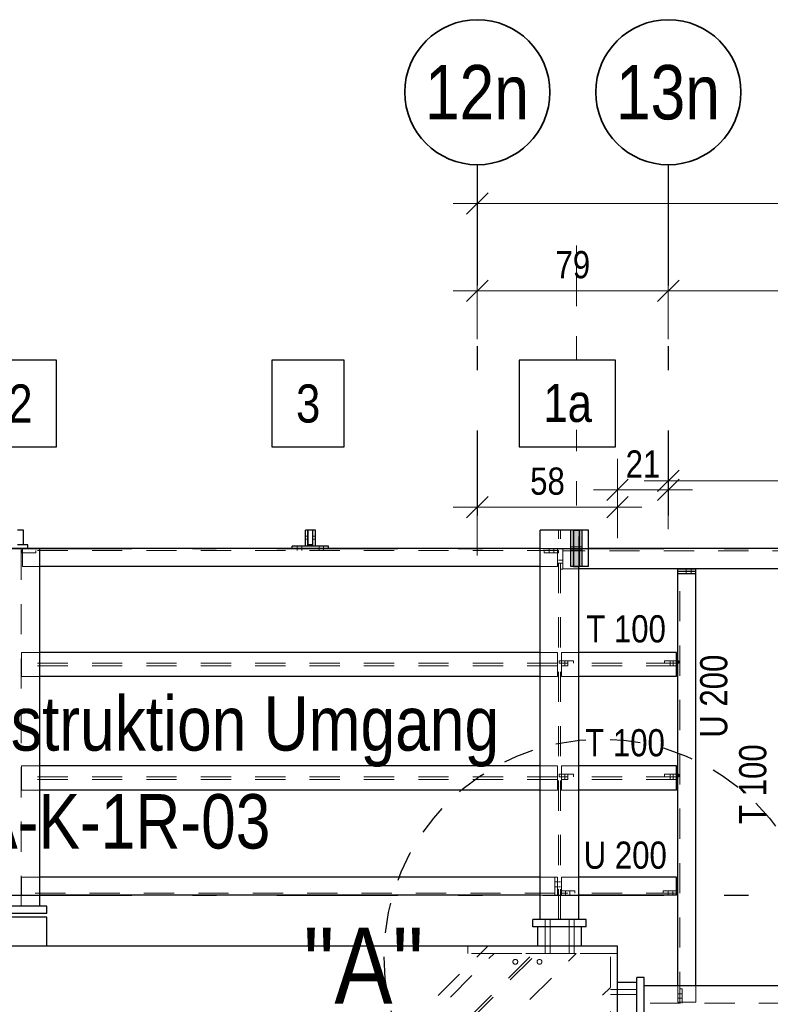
# Model space of a CAD drawing. Header units: millimetres. Extents: x -39 to 84, y 0 to 66.
# Tile 24 of 92: x -23 to -20, y 35 to 39. Entities that reach past the tile are written whole.
import ezdxf
from ezdxf.enums import TextEntityAlignment as Align

# ---------------------------------------------------------------- set-up
doc = ezdxf.new("R2010")
doc.units = ezdxf.units.MM
for name, pattern in [('DASHDOT', [1, 0.5, -0.25, 0, -0.25]), ('DASHDOTX2', [2, 1, -0.5, 0, -0.5]), ('HIDDEN', [0.375, 0.25, -0.125])]:
    doc.linetypes.add(name, pattern=pattern)
for name, color, linetype, lineweight in [('2D-NovaObj-A_Wanddurchbruch', 7, 'Continuous', 20), ('Achsen', 7, 'Continuous', 20), ('Schraffuren', 7, 'Continuous', 20)]:
    doc.layers.add(name, color=color, linetype=linetype, lineweight=lineweight)
doc.styles.add('Arial Narrow', font='ARIALN.TTF')
doc.dimstyles.new('Arch_Strakon_dimstyle', dxfattribs={"dimtxt": 15.75, "dimasz": 1, "dimexe": 1.25, "dimexo": 0.0625, "dimgap": 1, "dimtad": 0, "dimdec": 5, "dimzin": 12, "dimdsep": 46, "dimtxsty": 'Arial Narrow', "dimblk": 'Arrowhead_Tick', "dimsah": 1, "dimcen": 0, "dimse1": 1, "dimse2": 1, "dimclrd": 6, "dimclrt": 2, "dimazin": 0, "dimtfac": 1, "dimtdec": 4, "dimtmove": 0, "dimatfit": 3, "dimldrblk": 'NONE', "dimfxl": 1, "dimtvp": 1, "dimtolj": 1, "dimtzin": 0, "dimlwd": 13, "dimarcsym": 2})

# ---------------------------------------------------------------- blocks, each defined once
blk = doc.blocks.new('Arrowhead_Tick')
at = {"color": 0, "linetype": 'Continuous', "lineweight": -2}
for p, q in [((0, 20), (0, -10)), ((-1, 0), (0, 0)), ((10, 0), (0, 0))]:
    blk.add_line(p, q, dxfattribs=at)
at = {"color": 2, "linetype": 'Continuous', "lineweight": 35}
blk.add_line((4.42, 4.42), (-4.42, -4.42), dxfattribs=at)
blk = doc.blocks.new('*D30')
at = {"layer": '2D-NovaObj-A_Wanddurchbruch', "color": 6, "linetype": 'Continuous', "lineweight": 13}
blk.add_line((-21.2074, 37.9865), (-20.4374, 37.9865), dxfattribs=at)
at = {"layer": 'Defpoints', "color": 0}
for p in [(-20.4274, 37.9865), (-21.2174, 37.3209), (-20.4274, 37.3209)]:
    blk.add_point(p, dxfattribs=at)
at = {"layer": '2D-NovaObj-A_Wanddurchbruch', "color": 6, "lineweight": 13, "xscale": 0.01, "yscale": 0.01, "zscale": 0.01}
blk.add_blockref('Arrowhead_Tick', (-20.4274, 37.9865), dxfattribs=at)
at = {"layer": '2D-NovaObj-A_Wanddurchbruch', "color": 6, "lineweight": 13, "xscale": 0.01, "yscale": 0.01, "zscale": 0.01, "rotation": 180}
blk.add_blockref('Arrowhead_Tick', (-21.2174, 37.9865), dxfattribs=at)
at = {"layer": '2D-NovaObj-A_Wanddurchbruch', "color": 3, "lineweight": 35, "insert": (-20.8224, 38.0939), "char_height": 0.1125, "attachment_point": 5, "style": 'Arial Narrow'}
blk.add_mtext('\\A1;79', dxfattribs=at)
blk = doc.blocks.new('_None')
blk = doc.blocks.new('*D31')
at = {"layer": '2D-NovaObj-A_Wanddurchbruch', "color": 6, "linetype": 'Continuous', "lineweight": 13}
blk.add_line((-20.4174, 37.9865), (-14.6974, 37.9865), dxfattribs=at)
at = {"layer": 'Defpoints', "color": 0}
for p in [(-14.6874, 37.9865), (-14.6874, 37.4209), (-20.4274, 37.3209)]:
    blk.add_point(p, dxfattribs=at)
at = {"layer": '2D-NovaObj-A_Wanddurchbruch', "color": 6, "lineweight": 13, "xscale": 0.01, "yscale": 0.01, "zscale": 0.01}
blk.add_blockref('Arrowhead_Tick', (-14.6874, 37.9865), dxfattribs=at)
at = {"layer": '2D-NovaObj-A_Wanddurchbruch', "color": 6, "lineweight": 13, "xscale": 0.01, "yscale": 0.01, "zscale": 0.01, "rotation": 180}
blk.add_blockref('Arrowhead_Tick', (-20.4274, 37.9865), dxfattribs=at)
at = {"layer": '2D-NovaObj-A_Wanddurchbruch', "color": 3, "lineweight": 35, "insert": (-17.5574, 38.0937), "char_height": 0.1125, "attachment_point": 5, "style": 'Arial Narrow'}
blk.add_mtext('\\A1;5.74', dxfattribs=at)
blk = doc.blocks.new('*D33')
at = {"layer": '2D-NovaObj-A_Wanddurchbruch', "color": 6, "linetype": 'Continuous', "lineweight": 13}
blk.add_line((-21.2074, 37.0911), (-20.6471, 37.0911), dxfattribs=at)
at = {"layer": 'Defpoints', "color": 0}
for p in [(-21.2174, 37.3209), (-20.6371, 37.0911), (-20.6371, 35.2759)]:
    blk.add_point(p, dxfattribs=at)
at = {"layer": '2D-NovaObj-A_Wanddurchbruch', "color": 6, "lineweight": 13, "xscale": 0.01, "yscale": 0.01, "zscale": 0.01}
blk.add_blockref('Arrowhead_Tick', (-20.6371, 37.0911), dxfattribs=at)
at = {"layer": '2D-NovaObj-A_Wanddurchbruch', "color": 6, "lineweight": 13, "xscale": 0.01, "yscale": 0.01, "zscale": 0.01, "rotation": 180}
blk.add_blockref('Arrowhead_Tick', (-21.2174, 37.0911), dxfattribs=at)
at = {"layer": '2D-NovaObj-A_Wanddurchbruch', "color": 3, "lineweight": 35, "insert": (-20.9272, 37.1985), "char_height": 0.1125, "attachment_point": 5, "style": 'Arial Narrow'}
blk.add_mtext('\\A1;58', dxfattribs=at)
blk = doc.blocks.new('*D34')
at = {"layer": '2D-NovaObj-A_Wanddurchbruch', "color": 6, "linetype": 'Continuous', "lineweight": 13}
blk.add_line((-20.6271, 37.1636), (-20.4374, 37.1636), dxfattribs=at)
at = {"layer": 'Defpoints', "color": 0}
for p in [(-20.4274, 37.3209), (-20.4274, 37.1636), (-20.6371, 35.2759)]:
    blk.add_point(p, dxfattribs=at)
at = {"layer": '2D-NovaObj-A_Wanddurchbruch', "color": 6, "lineweight": 13, "xscale": 0.01, "yscale": 0.01, "zscale": 0.01}
blk.add_blockref('Arrowhead_Tick', (-20.4274, 37.1636), dxfattribs=at)
at = {"layer": '2D-NovaObj-A_Wanddurchbruch', "color": 6, "lineweight": 13, "xscale": 0.01, "yscale": 0.01, "zscale": 0.01, "rotation": 180}
blk.add_blockref('Arrowhead_Tick', (-20.6371, 37.1636), dxfattribs=at)
at = {"layer": '2D-NovaObj-A_Wanddurchbruch', "color": 3, "lineweight": 35, "insert": (-20.5322, 37.2701), "char_height": 0.1125, "attachment_point": 5, "style": 'Arial Narrow'}
blk.add_mtext('\\A1;21', dxfattribs=at)
blk = doc.blocks.new('*D35')
at = {"layer": '2D-NovaObj-A_Wanddurchbruch', "color": 6, "linetype": 'Continuous', "lineweight": 13}
blk.add_line((-20.6272, 34.2911), (-18.5174, 34.2911), dxfattribs=at)
at = {"layer": 'Defpoints', "color": 0}
for p in [(-20.6372, 35.2761), (-18.5074, 35.1259), (-18.5074, 34.2911)]:
    blk.add_point(p, dxfattribs=at)
at = {"layer": '2D-NovaObj-A_Wanddurchbruch', "color": 6, "lineweight": 13, "xscale": 0.01, "yscale": 0.01, "zscale": 0.01}
blk.add_blockref('Arrowhead_Tick', (-18.5074, 34.2911), dxfattribs=at)
at = {"layer": '2D-NovaObj-A_Wanddurchbruch', "color": 6, "lineweight": 13, "xscale": 0.01, "yscale": 0.01, "zscale": 0.01, "rotation": 180}
blk.add_blockref('Arrowhead_Tick', (-20.6372, 34.2911), dxfattribs=at)
at = {"layer": '2D-NovaObj-A_Wanddurchbruch', "color": 3, "lineweight": 35, "insert": (-19.5723, 34.3985), "char_height": 0.1125, "attachment_point": 5, "style": 'Arial Narrow'}
blk.add_mtext('\\A1;2.13', dxfattribs=at)
blk = doc.blocks.new('*D85')
at = {"layer": '2D-NovaObj-A_Wanddurchbruch', "color": 6, "linetype": 'Continuous', "lineweight": 13}
blk.add_line((-21.2074, 38.3478), (-16.6074, 38.3478), dxfattribs=at)
at = {"layer": 'Defpoints', "color": 0}
for p in [(-21.2174, 38.508), (-16.5974, 38.3478), (-16.5974, 32.8707)]:
    blk.add_point(p, dxfattribs=at)
at = {"layer": '2D-NovaObj-A_Wanddurchbruch', "color": 6, "lineweight": 13, "xscale": 0.01, "yscale": 0.01, "zscale": 0.01}
blk.add_blockref('Arrowhead_Tick', (-16.5974, 38.3478), dxfattribs=at)
at = {"layer": '2D-NovaObj-A_Wanddurchbruch', "color": 6, "lineweight": 13, "xscale": 0.01, "yscale": 0.01, "zscale": 0.01, "rotation": 180}
blk.add_blockref('Arrowhead_Tick', (-21.2174, 38.3478), dxfattribs=at)
at = {"layer": '2D-NovaObj-A_Wanddurchbruch', "color": 2, "lineweight": 35, "insert": (-18.9074, 38.4782), "char_height": 0.1575, "attachment_point": 5, "style": 'Arial Narrow'}
blk.add_mtext('\\A1;4620', dxfattribs=at)
blk = doc.blocks.new('*D142')
at = {"layer": 'Achsen', "color": 6, "linetype": 'Continuous', "lineweight": 13}
for p, q in [((-20.4174, 37.2), (-18.0945, 37.2)), ((-14.6874, 37.2), (-17.6088, 37.2))]:
    blk.add_line(p, q, dxfattribs=at)
at = {"layer": 'Defpoints', "color": 0}
for p in [(-20.4274, 38.508), (-14.6774, 37.2), (-14.6774, 36.9209)]:
    blk.add_point(p, dxfattribs=at)
at = {"layer": 'Achsen', "color": 6, "lineweight": 13, "xscale": 0.01, "yscale": 0.01, "zscale": 0.01}
blk.add_blockref('Arrowhead_Tick', (-14.6774, 37.2), dxfattribs=at)
at = {"layer": 'Achsen', "color": 6, "lineweight": 13, "xscale": 0.01, "yscale": 0.01, "zscale": 0.01, "rotation": 180}
blk.add_blockref('Arrowhead_Tick', (-20.4274, 37.2), dxfattribs=at)
at = {"layer": 'Achsen', "color": 2, "lineweight": 35, "insert": (-17.8517, 37.2559), "char_height": 0.1575, "attachment_point": 5, "style": 'Arial Narrow'}
blk.add_mtext('\\A1;5750', dxfattribs=at)

msp = doc.modelspace()

# ---------------------------------------------------------------- hatches: boundary and pattern name
at = {"layer": 'Schraffuren', "lineweight": 13, "true_color": 0x91ffff}
msp.add_hatch(color=131, dxfattribs=at).paths.add_polyline_path([(-20.8195117, 36.8457536), (-20.7945117, 36.8457536), (-20.7945117, 36.9957536), (-20.8195117, 36.9957536)])

# ---------------------------------------------------------------- linework, layer by layer
at = {"color": 6, "linetype": 'HIDDEN', "lineweight": 13, "ltscale": 0.5}
for p, q in [((-20.8811615, 35.3859028), (-20.8811615, 36.9957536)), ((-20.8736615, 35.3859028), (-20.8736615, 36.9957536)), ((-20.7974115, 36.8457536), (-20.7974115, 36.9957536)), ((-21.9181117, 36.9722736), (-21.9281117, 36.9722736)), ((-21.9181117, 36.9592336), (-21.9281117, 36.9592336)), ((-21.8871117, 36.9722736), (-21.8971117, 36.9722736)), ((-21.8871117, 36.9592336), (-21.8971117, 36.9592336)), ((-23.1036136, 35.4409035), (-23.1036136, 36.9207536)), ((-23.1034502, 36.9022536), (-23.1034502, 36.9122536)), ((-23.0984502, 36.9122536), (-23.1034502, 36.9122536)), ((-23.0434502, 36.9022536), (-23.1034502, 36.9022536)), ((-23.0984502, 36.8457536), (-23.0984502, 36.9207536)), ((-20.8861615, 36.9122536), (-23.0984502, 36.9122536)), ((-23.0434502, 36.9022536), (-23.0434502, 36.9122536)), ((-21.9621117, 36.9207536), (-21.9621117, 36.9307536)), ((-21.9621117, 36.9122536), (-21.9621117, 36.9207536)), ((-21.9431117, 36.9207536), (-21.9431117, 36.9307536)), ((-21.9431117, 36.9122536), (-21.9431117, 36.9207536)), ((-21.8721117, 36.9207536), (-21.8721117, 36.9307536)), ((-21.8721117, 36.9122536), (-21.8721117, 36.9207536)), ((-21.8531117, 36.9207536), (-21.8531117, 36.9307536)), ((-21.8531117, 36.9122536), (-21.8531117, 36.9207536)), ((-20.8861615, 36.9207536), (-20.9574115, 36.9207536)), ((-20.9409615, 36.9022536), (-20.9409615, 36.9122536)), ((-20.8809615, 36.9022536), (-20.9409615, 36.9022536)), ((-20.9204615, 36.9122536), (-20.9204615, 36.9207536)), ((-20.9204615, 36.9022536), (-20.9204615, 36.9122536)), ((-20.9014615, 36.9122536), (-20.9014615, 36.9207536)), ((-20.9014615, 36.9022536), (-20.9014615, 36.9122536)), ((-20.8861615, 36.8457536), (-20.8861615, 36.9207536)), ((-20.8809615, 36.9122536), (-20.8861615, 36.9122536)), ((-20.8809615, 36.9022536), (-20.8809615, 36.9122536)), ((-20.8636615, 36.9207536), (-20.8736615, 36.9207536)), ((-20.8636615, 36.9207536), (-20.8636615, 36.9208999)), ((-20.7574115, 36.9208999), (-20.8636615, 36.9208999)), ((-20.8636615, 36.8358999), (-20.8636615, 36.9207536)), ((-18.5209213, 36.9113999), (-20.8636615, 36.9113999)), ((-20.8200117, 36.9272536), (-20.8300117, 36.9272536)), ((-20.8200117, 36.9142536), (-20.8300117, 36.9142536)), ((-20.7945117, 36.9272536), (-20.8195117, 36.9272536)), ((-20.7945117, 36.9142536), (-20.8195117, 36.9142536)), ((-20.7840117, 36.9272536), (-20.7940117, 36.9272536)), ((-20.7840117, 36.9142536), (-20.7940117, 36.9142536)), ((-20.8736615, 36.8722536), (-20.8811615, 36.8722535)), ((-20.8636615, 36.8722536), (-20.8736615, 36.8722536)), ((-23.0273636, 36.8457536), (-23.0984502, 36.8457536)), ((-20.8861615, 36.8457536), (-20.9574115, 36.8457536)), ((-20.8736615, 36.8592536), (-20.8811615, 36.8592535)), ((-20.8636615, 36.8592536), (-20.8736615, 36.8592536)), ((-20.8636615, 36.8357536), (-20.8736615, 36.8357536)), ((-20.8636615, 36.8357536), (-20.8636615, 36.8358999)), ((-20.7974115, 36.8358999), (-20.8636615, 36.8358999)), ((-20.3540664, 36.8257536), (-20.3540663, 36.8357536)), ((-20.3540664, 36.8157536), (-20.3540664, 36.8257536)), ((-20.3330664, 36.8257536), (-20.3330663, 36.8357536)), ((-20.3330664, 36.8157536), (-20.3330664, 36.8257536)), ((-20.3800657, 35.04448), (-20.3800657, 36.8157536)), ((-23.1034502, 36.3909035), (-23.1034502, 36.4909035)), ((-23.0273636, 36.4909035), (-23.1034502, 36.4909035)), ((-20.8861615, 36.4909035), (-20.9574115, 36.4909035)), ((-20.8861615, 36.3909035), (-20.8861615, 36.4909035)), ((-20.8792249, 36.4464035), (-20.8792249, 36.4564035)), ((-20.8192249, 36.4564035), (-20.8792249, 36.4564035)), ((-20.8686615, 36.3909035), (-20.8686615, 36.4909035)), ((-20.7974115, 36.4909035), (-20.8686615, 36.4909035)), ((-20.8552249, 36.4464035), (-20.8552249, 36.4564035)), ((-20.8432249, 36.4464035), (-20.8432249, 36.4564035)), ((-20.8192249, 36.4464035), (-20.8192249, 36.4564035)), ((-20.4435657, 36.4464035), (-20.4435657, 36.4564035)), ((-20.3935657, 36.4564035), (-20.4435657, 36.4564035)), ((-20.4195679, 36.4464035), (-20.4195679, 36.4564035)), ((-20.4075679, 36.4464035), (-20.4075679, 36.4564035)), ((-20.3835657, 36.4564035), (-20.3885657, 36.4564035)), ((-20.3835657, 36.4464035), (-20.3835657, 36.4564035)), ((-20.8861615, 36.4464035), (-23.1034502, 36.4464035)), ((-20.8861615, 36.4354035), (-23.1034502, 36.4354035)), ((-20.8686615, 36.4464035), (-20.8792249, 36.4464035)), ((-20.3935657, 36.4464035), (-20.8686615, 36.4464035)), ((-20.3935657, 36.4354035), (-20.8686615, 36.4354035)), ((-20.855225, 36.4354035), (-20.8552249, 36.4464035)), ((-20.843225, 36.4354035), (-20.8432249, 36.4464035)), ((-20.4195678, 36.4354035), (-20.4195679, 36.4464035)), ((-20.4075678, 36.4354035), (-20.4075679, 36.4464035)), ((-20.3835657, 36.4464035), (-20.3885657, 36.4464035)), ((-23.0273636, 36.3909035), (-23.1034502, 36.3909035)), ((-20.8861615, 36.3909035), (-20.9574115, 36.3909035)), ((-20.7974115, 36.3909035), (-20.8686615, 36.3909035)), ((-23.1034502, 35.9209035), (-23.1034502, 36.0209035)), ((-23.0273636, 36.0209035), (-23.1034502, 36.0209035)), ((-20.8861615, 36.0209035), (-20.9574115, 36.0209035)), ((-20.8861615, 35.9209035), (-20.8861615, 36.0209035)), ((-20.8686615, 35.9209035), (-20.8686615, 36.0209035)), ((-20.7974115, 36.0209035), (-20.8686615, 36.0209035)), ((-20.8861615, 35.9764035), (-23.1034502, 35.9764035)), ((-20.8861615, 35.9654035), (-23.1034502, 35.9654035)), ((-20.8792249, 35.9764035), (-20.8792249, 35.9864035)), ((-20.8192249, 35.9864035), (-20.8792249, 35.9864035)), ((-20.8686615, 35.9764035), (-20.8792249, 35.9764035)), ((-20.3935657, 35.9764035), (-20.8686615, 35.9764035)), ((-20.3935657, 35.9654035), (-20.8686615, 35.9654035)), ((-20.8552272, 35.9654035), (-20.8552271, 35.9764035)), ((-20.8552271, 35.9764035), (-20.8552271, 35.9864035)), ((-20.8432272, 35.9764035), (-20.8432271, 35.9864035)), ((-20.8432272, 35.9654035), (-20.8432272, 35.9764035)), ((-20.8192249, 35.9764035), (-20.8192249, 35.9864035)), ((-20.4435657, 35.9764035), (-20.4435657, 35.9864035)), ((-20.3935657, 35.9864035), (-20.4435657, 35.9864035)), ((-20.4195657, 35.9764035), (-20.4195657, 35.9864035)), ((-20.4195656, 35.9654035), (-20.4195657, 35.9764035)), ((-20.4075657, 35.9764035), (-20.4075657, 35.9864035)), ((-20.4075656, 35.9654035), (-20.4075657, 35.9764035)), ((-20.3835657, 35.9864035), (-20.3885657, 35.9864035)), ((-20.3835657, 35.9764035), (-20.3885657, 35.9764035)), ((-20.3835657, 35.9764035), (-20.3835657, 35.9864035)), ((-23.0273636, 35.9209035), (-23.1034502, 35.9209035)), ((-20.8861615, 35.9209035), (-20.9574115, 35.9209035)), ((-20.7974115, 35.9209035), (-20.8686615, 35.9209035)), ((-23.1034502, 35.4859035), (-23.1034502, 35.5609035)), ((-23.0273636, 35.5609035), (-23.1034502, 35.5609035)), ((-20.8961615, 35.5609035), (-20.9574115, 35.5609035)), ((-20.8961615, 35.4859035), (-20.8961615, 35.5609035)), ((-20.8861615, 35.5609035), (-20.8961615, 35.5609035)), ((-20.8861615, 35.4859035), (-20.8861615, 35.5609035)), ((-20.8686615, 35.4859035), (-20.8686615, 35.5609035)), ((-20.7974115, 35.5609035), (-20.8686615, 35.5609035)), ((-20.8861615, 35.5414028), (-20.8961615, 35.5414028)), ((-20.8861615, 35.5204028), (-20.8961615, 35.5204028)), ((-20.8736615, 35.5414029), (-20.8811615, 35.5414028)), ((-20.8736615, 35.5204029), (-20.8811615, 35.5204028)), ((-20.8961615, 35.4944027), (-23.1034502, 35.4944027)), ((-23.0273636, 35.4859035), (-23.1034502, 35.4859035)), ((-20.8961615, 35.4859035), (-20.9574115, 35.4859035)), ((-20.8861615, 35.4859035), (-20.8961615, 35.4859035)), ((-20.8136615, 35.5044027), (-20.8736615, 35.5044027)), ((-20.8686615, 35.4944027), (-20.8736615, 35.4944027)), ((-20.3935657, 35.4944027), (-20.8686615, 35.4944027)), ((-20.7974115, 35.4859035), (-20.8686615, 35.4859035)), ((-20.8531615, 35.4944027), (-20.8531615, 35.5044027)), ((-20.8531615, 35.4859035), (-20.8531615, 35.4944027)), ((-20.8341615, 35.4944027), (-20.8341615, 35.5044027)), ((-20.8341615, 35.4859035), (-20.8341615, 35.4944027)), ((-20.8136615, 35.4944027), (-20.8136615, 35.5044027)), ((-20.4485657, 35.4944035), (-20.4485657, 35.5044035)), ((-20.3935657, 35.5044027), (-20.4485657, 35.5044027)), ((-20.4280657, 35.4944035), (-20.4280657, 35.5044035)), ((-20.4280657, 35.4859035), (-20.4280657, 35.4944035)), ((-20.4090657, 35.4944035), (-20.4090657, 35.5044035)), ((-20.4090657, 35.4859035), (-20.4090657, 35.4944035)), ((-20.9373757, 35.2759028), (-20.9373753, 35.3559028)), ((-20.9373753, 35.3559028), (-20.9373752, 35.3859028)), ((-20.9163757, 35.2759028), (-20.9163753, 35.3559028)), ((-20.9163753, 35.3559028), (-20.9163752, 35.3859028)), ((-20.8373757, 35.2759028), (-20.8373754, 35.3559028)), ((-20.8373754, 35.3559028), (-20.8373752, 35.3859028)), ((-20.8163758, 35.2759028), (-20.8163754, 35.3559028)), ((-20.8163754, 35.3559028), (-20.8163752, 35.3859028)), ((-22.1744738, 34.2759021), (-21.1744724, 35.2759035)), ((-21.2570713, 35.2459035), (-21.2570713, 35.2759028)), ((-20.7870481, 35.2760535), (-20.9670481, 35.2760535)), ((-20.9373758, 35.2458838), (-20.9373757, 35.2759028)), ((-20.9163758, 35.2458837), (-20.9163757, 35.2759028)), ((-20.8373759, 35.2458833), (-20.8373757, 35.2759028)), ((-20.8163759, 35.2458832), (-20.8163758, 35.2759028)), ((-20.6372213, 34.7389524), (-20.6372213, 35.2760535)), ((-23.3964665, 32.9967604), (-21.1479004, 35.2458446)), ((-23.3151398, 32.9154525), (-20.9852659, 35.2458634)), ((-23.3080679, 32.9083823), (-20.9711237, 35.245865)), ((-23.2267413, 32.8270743), (-20.8084892, 35.2458838)), ((-20.6670713, 35.2459035), (-21.2570713, 35.2459035)), ((-20.8084892, 35.2458838), (-21.1479004, 35.2458446)), ((-20.9373758, 35.245892), (-20.9365806, 35.2458919)), ((-20.9365726, 35.2458757), (-20.9373758, 35.2458757)), ((-20.9343078, 35.2458837), (-20.9365806, 35.2458837)), ((-20.9365726, 35.2458839), (-20.9342931, 35.2458839)), ((-20.9343078, 35.2458849), (-20.9309036, 35.2458849)), ((-20.9308844, 35.2458827), (-20.9342931, 35.2458827)), ((-20.9268654, 35.2458836), (-20.9309036, 35.2458836)), ((-20.922848, 35.2458836), (-20.9268654, 35.2458836)), ((-20.9194586, 35.2458827), (-20.9228673, 35.2458827)), ((-20.922848, 35.2458848), (-20.9194439, 35.2458847)), ((-20.9194586, 35.2458839), (-20.9171791, 35.2458841)), ((-20.9171711, 35.2458833), (-20.9194439, 35.2458833)), ((-20.9163758, 35.245877), (-20.9171791, 35.2458769)), ((-20.9171711, 35.2458905), (-20.9163758, 35.2458905)), ((-20.8373759, 35.2458848), (-20.8365806, 35.2458847)), ((-20.8365726, 35.245882), (-20.8373759, 35.2458819)), ((-20.8343079, 35.2458812), (-20.8365806, 35.2458813)), ((-20.8365726, 35.2458854), (-20.8342931, 35.2458854)), ((-20.8343079, 35.2458835), (-20.8309037, 35.2458835)), ((-20.8308844, 35.2458831), (-20.8342931, 35.2458831)), ((-20.8268655, 35.2458829), (-20.8309037, 35.2458829)), ((-20.8228481, 35.2458828), (-20.8268655, 35.2458829)), ((-20.8194586, 35.2458831), (-20.8228673, 35.2458831)), ((-20.8228481, 35.2458834), (-20.8194439, 35.2458833)), ((-20.8194586, 35.2458856), (-20.8171791, 35.2458857)), ((-20.8171712, 35.2458808), (-20.8194439, 35.2458808)), ((-20.8163759, 35.2458832), (-20.8171791, 35.2458832)), ((-20.8171712, 35.2458833), (-20.8163759, 35.2458832)), ((-20.6670997, 34.6559035), (-20.6671022, 35.2459035)), ((-20.6370713, 35.2459035), (-20.6670713, 35.2459035)), ((-20.3885657, 35.04448), (-20.3885657, 35.11093)), ((-20.3135657, 35.04448), (-20.3135657, 35.11093)), ((-23.085602, 32.6859514), (-20.6670713, 35.1044821)), ((-20.6370713, 35.0964035), (-20.6670713, 35.0964035)), ((-20.6370713, 35.0754035), (-20.6670713, 35.0754035)), ((-20.5570713, 35.0964035), (-20.6370713, 35.0964035)), ((-20.5570713, 35.0754035), (-20.6370713, 35.0754035)), ((-20.3800657, 35.07898), (-20.3885657, 35.07898)), ((-20.3700657, 35.09948), (-20.3800657, 35.09948)), ((-20.3700657, 35.07898), (-20.3800657, 35.07898)), ((-20.3700657, 35.03948), (-20.3700657, 35.09948)), ((-16.7773713, 35.03948), (-20.5270713, 35.03948)), ((-20.3800657, 35.05998), (-20.3885657, 35.05998)), ((-20.3135657, 35.04448), (-20.3885657, 35.04448)), ((-20.3700657, 35.05998), (-20.3800657, 35.05998)), ((-20.3800657, 35.03948), (-20.3800657, 35.04448))]:
    msp.add_line(p, q, dxfattribs=at)
at = {"color": 2, "linetype": 'Continuous', "lineweight": 35}
for p, q in [((-20.8195117, 36.8457536), (-20.8195117, 36.9957536)), ((-20.7945117, 36.9957536), (-20.8195117, 36.9957536)), ((-20.7945117, 36.8457536), (-20.7945117, 36.9957536)), ((-20.7945117, 36.8457536), (-20.8195117, 36.8457536))]:
    msp.add_line(p, q, dxfattribs=at)
at = {"color": 3, "linetype": 'Continuous', "lineweight": 25}
for p, q in [((-21.9181117, 36.9307536), (-21.9281117, 36.9307536)), ((-21.8871117, 36.9307536), (-21.8971117, 36.9307536)), ((-20.3135657, 36.8257536), (-20.3885657, 36.8257536)), ((-20.3135657, 36.8157536), (-20.3885657, 36.8157536)), ((-20.5270713, 34.96093), (-20.5270713, 35.11093))]:
    msp.add_line(p, q, dxfattribs=at)
at = {"color": 9, "linetype": 'Continuous', "lineweight": 0}
for centre in [(-21.2174184, 37.3208999), (-20.4274184, 37.3208999)]:
    msp.add_circle(centre, 0.00111, dxfattribs=at)
at = {"color": 3, "linetype": 'HIDDEN', "lineweight": 25, "ltscale": 0.5}
msp.add_circle((-20.7033667, 35.2329095), 0.9, dxfattribs=at)
at = {"color": 6, "linetype": 'HIDDEN', "lineweight": 13, "ltscale": 0.5}
for centre in [(-21.0602052, 35.2109035), (-20.9602052, 35.2109035)]:
    msp.add_circle(centre, 0.01, dxfattribs=at)
at = {"layer": 'Achsen', "color": 3, "linetype": 'DASHDOTX2', "lineweight": 25, "ltscale": 0.5}
for p, q in [((-21.2174218, 38.5080393), (-21.2174218, 37.0573894)), ((-20.4274218, 38.5080393), (-20.4274218, 37.0573894)), ((-25.3461834, 36.9208917), (-13.9133285, 36.9208917)), ((-25.3461834, 35.4858917), (-13.9133285, 35.4858917))]:
    msp.add_line(p, q, dxfattribs=at)
at = {"layer": 'Achsen', "color": 5, "linetype": 'DASHDOT', "lineweight": 18, "ltscale": 0.5}
msp.add_line((-20.8074218, 38.1735349), (-20.8074218, 37.0573894), dxfattribs=at)
at = {"layer": 'Achsen', "color": 3, "linetype": 'Continuous', "lineweight": 25}
for p, q in [((-22.9582985, 37.6992713), (-23.2575235, 37.6992713)), ((-22.9582985, 37.3417713), (-22.9582985, 37.6992713)), ((-21.767917, 37.6992713), (-22.067142, 37.6992713)), ((-22.067142, 37.6992713), (-22.067142, 37.3417713)), ((-21.767917, 37.3417713), (-21.767917, 37.6992713)), ((-20.6455776, 37.6992713), (-21.0440276, 37.6992713)), ((-21.0440276, 37.6992713), (-21.0440276, 37.3417713)), ((-20.6455776, 37.3417713), (-20.6455776, 37.6992713)), ((-23.2575235, 37.3417713), (-22.9582985, 37.3417713)), ((-22.067142, 37.3417713), (-21.767917, 37.3417713)), ((-21.0440276, 37.3417713), (-20.6455776, 37.3417713)), ((-23.0945117, 36.9957536), (-23.1195117, 36.9957536)), ((-23.0945117, 36.9357536), (-23.0945117, 36.9957536)), ((-21.9281117, 36.9307536), (-21.9281117, 36.9957536)), ((-21.9181117, 36.9957536), (-21.9281117, 36.9957536)), ((-21.9181117, 36.9307536), (-21.9181117, 36.9957536)), ((-21.9176117, 36.9357536), (-21.9176117, 36.9957536)), ((-21.8976117, 36.9957536), (-21.9176117, 36.9957536)), ((-21.8976117, 36.9357536), (-21.8976117, 36.9957536)), ((-21.8971117, 36.9307536), (-21.8971117, 36.9957536)), ((-21.8871117, 36.9957536), (-21.8971117, 36.9957536)), ((-21.8871117, 36.9307536), (-21.8871117, 36.9957536)), ((-20.9574115, 35.3859028), (-20.9574115, 36.9957536)), ((-20.8300117, 36.9957536), (-20.9574115, 36.9957536)), ((-20.8300117, 36.8457536), (-20.8300117, 36.9957536)), ((-20.8200117, 36.9957536), (-20.8300117, 36.9957536)), ((-20.8200117, 36.8457536), (-20.8200117, 36.9957536)), ((-20.8195117, 36.9957536), (-20.8200117, 36.9957536)), ((-20.7940117, 36.9957536), (-20.7945117, 36.9957536)), ((-20.7940117, 36.8457536), (-20.7940117, 36.9957536)), ((-20.7840117, 36.9957536), (-20.7940117, 36.9957536)), ((-20.7840117, 36.8457536), (-20.7840117, 36.9957536)), ((-20.7574115, 36.9957536), (-20.7840117, 36.9957536)), ((-20.7574115, 36.8457536), (-20.7574115, 36.9957536)), ((-23.0273636, 36.9207536), (-23.1873636, 36.9207536)), ((-23.0945117, 36.9357536), (-23.1195117, 36.9357536)), ((-23.0770117, 36.9357536), (-23.0945117, 36.9357536)), ((-23.0770117, 36.9207536), (-23.0770117, 36.9357536)), ((-23.0273636, 35.4409035), (-23.0273636, 36.9207536)), ((-20.9574115, 36.9207536), (-23.0273636, 36.9207536)), ((-21.9826117, 36.9207536), (-21.9826117, 36.9307536)), ((-21.9281117, 36.9307536), (-21.9826117, 36.9307536)), ((-21.8971117, 36.9307536), (-21.9181117, 36.9307536)), ((-21.8976117, 36.9357536), (-21.9176117, 36.9357536)), ((-21.8326117, 36.9307536), (-21.8871117, 36.9307536)), ((-21.8326117, 36.9207536), (-21.8326117, 36.9307536)), ((-18.5823713, 36.9208999), (-20.7574115, 36.9208999)), ((-20.9574115, 36.8457536), (-23.0273636, 36.8457536)), ((-20.8200117, 36.8457536), (-20.8300117, 36.8457536)), ((-20.7974115, 35.3859028), (-20.7974115, 36.8457536)), ((-18.5823713, 36.8358999), (-20.7974115, 36.8358999)), ((-20.7940117, 36.8457536), (-20.7945117, 36.8457536)), ((-20.7840117, 36.8457536), (-20.7940117, 36.8457536)), ((-20.7574115, 36.8457536), (-20.7840117, 36.8457536)), ((-20.3885657, 36.8257536), (-20.3885657, 36.8357536)), ((-20.3135657, 36.8357536), (-20.3885657, 36.8357536)), ((-20.3885657, 36.8157536), (-20.3885657, 36.8257536)), ((-20.3135657, 36.8257536), (-20.3135657, 36.8357536)), ((-20.3135657, 36.8157536), (-20.3135657, 36.8257536)), ((-20.3885657, 35.11093), (-20.3885657, 36.8157536)), ((-20.3135657, 35.11093), (-20.3135657, 36.8157536)), ((-20.9574115, 36.4909035), (-23.0273636, 36.4909035)), ((-20.3935657, 36.4909035), (-20.7974115, 36.4909035)), ((-20.3935657, 36.3909035), (-20.3935657, 36.4909035)), ((-20.3885657, 36.4564035), (-20.3935657, 36.4564035)), ((-20.3885657, 36.4464035), (-20.3935657, 36.4464035)), ((-20.9574115, 36.3909035), (-23.0273636, 36.3909035)), ((-20.3935657, 36.3909035), (-20.7974115, 36.3909035)), ((-20.9574115, 36.0209035), (-23.0273636, 36.0209035)), ((-20.3935657, 36.0209035), (-20.7974115, 36.0209035)), ((-20.3935657, 35.9209035), (-20.3935657, 36.0209035)), ((-20.3885657, 35.9864035), (-20.3935657, 35.9864035)), ((-20.3885657, 35.9764035), (-20.3935657, 35.9764035)), ((-20.9574115, 35.9209035), (-23.0273636, 35.9209035)), ((-20.3935657, 35.9209035), (-20.7974115, 35.9209035)), ((-20.9574115, 35.5609035), (-23.0273636, 35.5609035)), ((-20.3935657, 35.5609035), (-20.7974115, 35.5609035)), ((-20.3935657, 35.4859035), (-20.3935657, 35.5609035)), ((-20.9574115, 35.4859035), (-23.0273636, 35.4859035)), ((-20.3935657, 35.4859035), (-20.7974115, 35.4859035)), ((-20.3885657, 35.5044027), (-20.3935657, 35.5044027)), ((-20.3885657, 35.4944027), (-20.3935657, 35.4944027)), ((-23.0273636, 35.4409035), (-23.1873636, 35.4409035)), ((-22.9973636, 35.4409035), (-23.0273636, 35.4409035)), ((-22.9973636, 35.4109035), (-22.9973636, 35.4409035)), ((-22.9973636, 35.4109035), (-23.2173636, 35.4109035)), ((-22.9973636, 35.3959035), (-23.2173636, 35.3959035)), ((-22.9973636, 35.2759035), (-22.9973636, 35.3959035)), ((-20.9874115, 35.3559028), (-20.9874115, 35.3859028)), ((-20.9574115, 35.3859028), (-20.9874115, 35.3859028)), ((-20.7674115, 35.3559028), (-20.9874115, 35.3559028)), ((-20.9670481, 35.2759028), (-20.9670481, 35.3559028)), ((-20.7974115, 35.3859028), (-20.9574115, 35.3859028)), ((-20.7674115, 35.3859028), (-20.7974115, 35.3859028)), ((-20.7870481, 35.2759028), (-20.7870481, 35.3559028)), ((-20.7674115, 35.3559028), (-20.7674115, 35.3859028)), ((-20.6370713, 35.2759028), (-24.3870486, 35.2759028)), ((-21.1744724, 35.2759035), (-21.1743224, 35.2760535)), ((-20.9670481, 35.2760535), (-21.1743224, 35.2760535)), ((-20.6372213, 35.2760535), (-20.7870481, 35.2760535)), ((-20.6370713, 35.2759035), (-20.6372213, 35.2760535)), ((-20.6370713, 24.865924), (-20.6370713, 35.2759035)), ((-20.5570713, 35.12593), (-20.6370713, 35.12593)), ((-20.5570713, 34.92593), (-20.5570713, 35.14593)), ((-20.5270713, 35.14593), (-20.5570713, 35.14593)), ((-20.5270713, 35.11093), (-20.5270713, 35.14593)), ((-18.6173713, 35.11093), (-20.5270713, 35.11093))]:
    msp.add_line(p, q, dxfattribs=at)
at = {"layer": 'Achsen', "color": 2, "linetype": 'Continuous', "lineweight": 35}
for centre in [(-21.2174218, 38.8080393), (-20.4274218, 38.8080393)]:
    msp.add_circle(centre, 0.3, dxfattribs=at)

# ---------------------------------------------------------------- texts
at = {"color": 3, "lineweight": 25, "style": 'Arial Narrow'}
for s, p in [('T 100', (-20.7670742, 36.5320783)), ('T 100', (-20.7713201, 36.0607829)), ('U 200', (-20.7773944, 35.5958885))]:
    msp.add_text(s, height=0.1125, dxfattribs=at).set_placement(p)
for s, p in [('U 200', (-20.1834009, 36.1377133)), ('T 100', (-20.0220566, 35.7810573))]:
    msp.add_text(s, height=0.1125, rotation=90, dxfattribs=at).set_placement(p)
at = {"color": 1, "lineweight": 70, "style": 'Arial Narrow'}
msp.add_text('"A"', height=0.315, dxfattribs=at).set_placement((-21.9368517, 35.037782))
at = {"layer": 'Achsen', "color": 4, "lineweight": 50, "style": 'Arial Narrow'}
for s, p in [('12n', (-21.2190218, 38.8080393)), ('13n', (-20.4290218, 38.8080393))]:
    msp.add_text(s, height=0.225, dxfattribs=at).set_placement(p, align=Align.MIDDLE_CENTER)
at = {"layer": 'Achsen', "color": 2, "lineweight": 35, "style": 'Arial Narrow'}
for s, p in [('2', (-23.1575235, 37.4417713)), ('3', (-21.967142, 37.4417713))]:
    msp.add_text(s, height=0.1575, dxfattribs=at).set_placement(p)
at = {"layer": 'Achsen', "color": 4, "lineweight": 50, "style": 'Arial Narrow'}
for s, p in [('Stahlkonstruktion Umgang', (-24.150022, 36.084462)), ('s. Plan A-K-1R-03', (-24.150022, 35.679462))]:
    msp.add_text(s, height=0.225, dxfattribs=at).set_placement(p)

# ---------------------------------------------------------------- dimensions: what is measured, and where the dimension line sits
at = {"layer": '2D-NovaObj-A_Wanddurchbruch', "lineweight": 35}
for base, p1, p2, text, override, picture, middle in [((-16.5974184, 38.3478175), (-21.2174218, 38.5080393), (-16.5974184, 32.8707158), '4620', {"dimscale": 0.01, "dimtxt": 15.75, "dimasz": 1, "dimgap": 5, "dimtad": 1, "dimjust": 0, "dimtih": 0, "dimtoh": 0, "dimdec": 6, "dimdsep": 46, "dimtxsty": 'Arial Narrow', "dimclrd": 6, "dimclrt": 2, "dimtix": 1, "dimtofl": 255, "dimtmove": 0, "dimatfit": 2, "dimfxl": 0, "dimfxlon": 0, "dimtvp": 31.746032, "dimlwd": 13}, '*D85', (-18.9074201, 38.3478175)), ((-20.4274184, 37.9864737), (-21.2174184, 37.3208999), (-20.4274184, 37.3208999), '79', {"dimscale": 0.01, "dimtxt": 11.25, "dimasz": 1, "dimgap": 5, "dimtad": 1, "dimjust": 0, "dimtih": 0, "dimtoh": 0, "dimdec": 6, "dimdsep": 46, "dimtxsty": 'Arial Narrow', "dimclrd": 6, "dimclrt": 3, "dimtix": 1, "dimtofl": 255, "dimtmove": 0, "dimatfit": 2, "dimfxl": 0, "dimfxlon": 0, "dimtvp": 44.444444, "dimlwd": 13}, '*D30', (-20.8224184, 37.9864737)), ((-14.6874184, 37.9864737), (-20.4274184, 37.3208999), (-14.6874184, 37.4208999), '5.74', {"dimscale": 0.01, "dimtxt": 11.25, "dimasz": 1, "dimgap": 5, "dimtad": 1, "dimjust": 0, "dimtih": 0, "dimtoh": 0, "dimdec": 6, "dimdsep": 46, "dimtxsty": 'Arial Narrow', "dimclrd": 6, "dimclrt": 3, "dimtix": 1, "dimtofl": 255, "dimtmove": 0, "dimatfit": 2, "dimfxl": 0, "dimfxlon": 0, "dimtvp": 44.444444, "dimlwd": 13}, '*D31', (-17.5574184, 37.9864737)), ((-20.4274184, 37.1635883), (-20.6370713, 35.2759035), (-20.4274184, 37.3208999), '21', {"dimscale": 0.01, "dimtxt": 11.25, "dimasz": 1, "dimgap": 5, "dimtad": 1, "dimjust": 0, "dimtih": 0, "dimtoh": 0, "dimdec": 6, "dimdsep": 46, "dimtxsty": 'Arial Narrow', "dimclrd": 6, "dimclrt": 3, "dimtix": 1, "dimtofl": 255, "dimtmove": 0, "dimatfit": 2, "dimfxl": 0, "dimfxlon": 0, "dimtvp": 44.444444, "dimlwd": 13}, '*D34', (-20.5322448, 37.1635883)), ((-20.6370713, 37.0910883), (-21.2174184, 37.3208999), (-20.6370713, 35.2759035), '58', {"dimscale": 0.01, "dimtxt": 11.25, "dimasz": 1, "dimgap": 5, "dimtad": 1, "dimjust": 0, "dimtih": 0, "dimtoh": 0, "dimdec": 6, "dimdsep": 46, "dimtxsty": 'Arial Narrow', "dimclrd": 6, "dimclrt": 3, "dimtix": 1, "dimtofl": 255, "dimtmove": 0, "dimatfit": 2, "dimfxl": 0, "dimfxlon": 0, "dimtvp": 44.444444, "dimlwd": 13}, '*D33', (-20.9272448, 37.0910883)), ((-18.5073713, 34.2910883), (-20.6372213, 35.2760535), (-18.5073713, 35.12593), '2.13', {"dimscale": 0.01, "dimtxt": 11.25, "dimasz": 1, "dimgap": 5, "dimtad": 1, "dimjust": 0, "dimtih": 0, "dimtoh": 0, "dimdec": 6, "dimdsep": 46, "dimtxsty": 'Arial Narrow', "dimclrd": 6, "dimclrt": 3, "dimtix": 1, "dimtofl": 255, "dimtmove": 0, "dimatfit": 2, "dimfxl": 0, "dimfxlon": 0, "dimtvp": 44.444444, "dimlwd": 13}, '*D35', (-19.5722963, 34.2910883))]:
    dim = msp.add_linear_dim(base=base, p1=p1, p2=p2, text=text, dimstyle='Arch_Strakon_dimstyle', override=override, dxfattribs=at)
    dim.commit()
    dim.dimension.update_dxf_attribs({"geometry": picture, "text_midpoint": middle, "dimtype": 160})
at = {"layer": 'Achsen', "lineweight": 35}
dim = msp.add_linear_dim(base=(-14.6773713, 37.2), p1=(-20.4274218, 38.5080393), p2=(-14.6773713, 36.9208999), text='5750', dimstyle='Arch_Strakon_dimstyle', override={"dimscale": 0.01, "dimtxt": 15.75, "dimasz": 1, "dimgap": 5, "dimtad": 0, "dimjust": 0, "dimtih": 0, "dimtoh": 0, "dimdec": 5, "dimdsep": 46, "dimtxsty": 'Arial Narrow', "dimclrd": 6, "dimclrt": 2, "dimtix": 0, "dimtofl": 255, "dimtmove": 2, "dimatfit": 2, "dimfxl": 0, "dimfxlon": 0, "dimtvp": 31.746032, "dimlwd": 13}, dxfattribs=at)
dim.commit()
dim.dimension.update_dxf_attribs({"geometry": '*D142', "text_midpoint": (-17.8516542, 37.2558648), "dimtype": 160})

# ---------------------------------------------------------------- next in the draw order: texts
at = {"layer": 'Achsen', "color": 2, "lineweight": 35, "insert": (-20.9440276, 37.4417713), "char_height": 0.1575, "attachment_point": 7, "line_spacing_factor": 0.9, "style": 'Arial Narrow', "bg_fill": 3, "box_fill_scale": 1.2, "bg_fill_color": 256, "bg_fill_true_color": 13158600, "bg_fill_transparency": 0}
msp.add_mtext('1a', dxfattribs=at)

doc.saveas('drawing.dxf')
